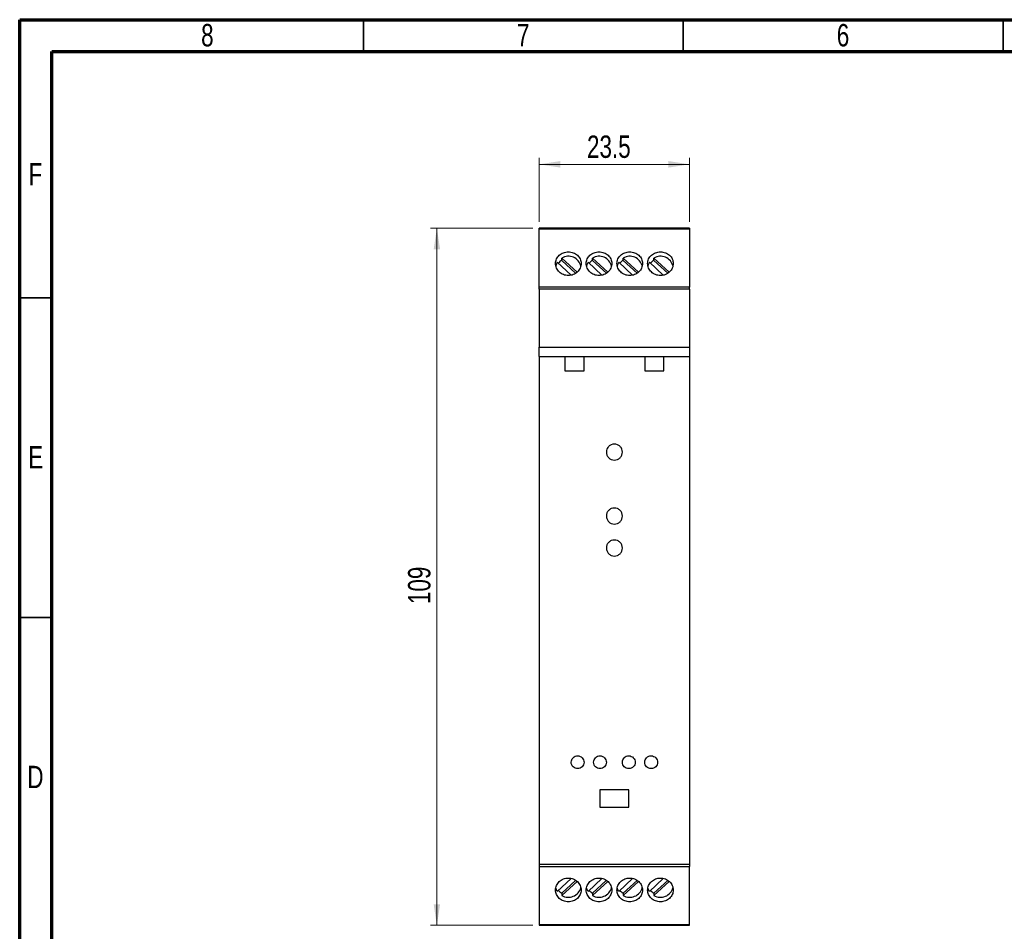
# Model space of a CAD drawing. Header units: millimetres. Extents: x 8 to 415, y 5 to 292.
# Tile 2 of 3: x 8 to 161, y 149 to 292. Entities that reach past the tile are written whole.
import ezdxf

# ---------------------------------------------------------------- set-up
doc = ezdxf.new("R2010")
doc.units = ezdxf.units.MM
doc.styles.add('SLDTEXTSTYLE0', font='TXT', dxfattribs={"width": 0.75})
doc.dimstyles.new('SLDDIMSTYLE0', dxfattribs={"dimtxt": 3.5, "dimasz": 3.302, "dimexe": 0, "dimexo": 0.0625, "dimgap": 0.875, "dimtad": 1, "dimrnd": 1e-09, "dimzin": 12, "dimdsep": 46, "dimtxsty": 'SLDTEXTSTYLE0', "dimsah": 1, "dimcen": 0.09, "dimadec": 0, "dimazin": 3, "dimtfac": 1, "dimtofl": 0, "dimtmove": 0, "dimatfit": 3, "dimfxl": 1, "dimfrac": 2, "dimtolj": 1, "dimtzin": 12, "dimarcsym": 0})

# ---------------------------------------------------------------- blocks, each defined once
blk = doc.blocks.new('_D')
at = {"color": 7, "linetype": 'Continuous', "lineweight": 18}
for p, q in [((87.72, 259.38), (71.72, 259.38)), ((72.72, 259.38), (72.72, 150.38)), ((87.72, 150.38), (71.72, 150.38))]:
    blk.add_line(p, q, dxfattribs=at)
for points in [[(72.72, 259.38), (72.22, 256.08), (73.23, 256.08)], [(72.72, 150.38), (73.23, 153.68), (72.22, 153.68)]]:
    blk.add_solid(points, dxfattribs=at)
at = {"color": 7, "linetype": 'Continuous', "lineweight": 18, "insert": (68.21, 200.61), "char_height": 3.5, "attachment_point": 1, "rotation": 90, "style": 'SLDTEXTSTYLE0'}
blk.add_mtext('109', dxfattribs=at)
blk = doc.blocks.new('_D_1')
at = {"color": 7, "linetype": 'Continuous', "lineweight": 18}
for p, q in [((88.72, 260.38), (88.72, 270.38)), ((112.22, 260.38), (112.22, 270.38)), ((88.72, 269.38), (112.22, 269.38))]:
    blk.add_line(p, q, dxfattribs=at)
for points in [[(88.72, 269.38), (92.03, 268.87), (92.03, 269.89)], [(112.22, 269.38), (108.92, 269.89), (108.92, 268.87)]]:
    blk.add_solid(points, dxfattribs=at)
at = {"color": 7, "linetype": 'Continuous', "lineweight": 18, "insert": (96.19, 273.89), "char_height": 3.5, "attachment_point": 1, "style": 'SLDTEXTSTYLE0'}
blk.add_mtext('23.5', dxfattribs=at)

msp = doc.modelspace()

# ---------------------------------------------------------------- linework, layer by layer
at = {"color": 7, "linetype": 'Continuous', "lineweight": 70}
for p, q in [((7.5, 5), (7.5, 292)), ((7.5, 292), (415, 292)), ((12.5, 10), (12.5, 287)), ((12.5, 287), (410, 287))]:
    msp.add_line(p, q, dxfattribs=at)
at = {"color": 7, "linetype": 'Continuous', "lineweight": 35}
for p, q in [((61.25, 287), (61.25, 292)), ((111.25, 287), (111.25, 292)), ((161.25, 287), (161.25, 292)), ((12.5, 248.5), (7.5, 248.5)), ((12.5, 198.5), (7.5, 198.5))]:
    msp.add_line(p, q, dxfattribs=at)
at = {"color": 7, "linetype": 'Continuous', "lineweight": 25}
for p, q in [((112.224, 259.38), (88.724, 259.38)), ((88.724, 259.28), (88.724, 259.38)), ((88.724, 250.18), (88.724, 259.28)), ((88.724, 259.28), (112.224, 259.28)), ((112.224, 259.38), (112.224, 259.28)), ((112.224, 259.28), (112.224, 250.18)), ((91.551, 254.073), (93.723, 252.059)), ((92.258, 254.354), (92.258, 254.729)), ((94.634, 252.526), (92.258, 254.729)), ((94.419, 252.351), (92.258, 254.354)), ((96.351, 254.073), (98.523, 252.059)), ((97.058, 254.354), (97.058, 254.729)), ((99.434, 252.526), (97.058, 254.729)), ((99.219, 252.351), (97.058, 254.354)), ((101.151, 254.073), (103.323, 252.059)), ((101.858, 254.354), (101.858, 254.729)), ((104.234, 252.526), (101.858, 254.729)), ((104.019, 252.351), (101.858, 254.354)), ((105.951, 254.073), (108.123, 252.059)), ((106.658, 254.354), (106.658, 254.729)), ((109.034, 252.526), (106.658, 254.729)), ((108.819, 252.351), (106.658, 254.354)), ((112.224, 250.18), (88.724, 250.18)), ((88.724, 249.88), (88.724, 250.18)), ((112.224, 249.88), (88.724, 249.88)), ((88.724, 249.88), (88.724, 240.774)), ((112.224, 249.88), (112.224, 250.18)), ((112.224, 249.88), (112.224, 240.774)), ((88.724, 240.774), (112.224, 240.774)), ((88.724, 239.306), (88.724, 240.774)), ((112.224, 240.774), (112.224, 239.306)), ((88.724, 239.306), (88.724, 159.88)), ((88.724, 239.306), (92.724, 239.306)), ((92.724, 239.306), (92.724, 237.106)), ((92.724, 239.306), (95.724, 239.306)), ((95.724, 237.106), (95.724, 239.306)), ((95.724, 239.306), (105.224, 239.306)), ((105.224, 239.306), (105.224, 237.106)), ((105.224, 239.306), (108.224, 239.306)), ((108.224, 237.106), (108.224, 239.306)), ((108.224, 239.306), (112.224, 239.306)), ((112.224, 239.306), (112.224, 159.88)), ((92.724, 237.106), (95.724, 237.106)), ((105.224, 237.106), (108.224, 237.106)), ((102.724, 171.58), (98.224, 171.58)), ((98.224, 171.58), (98.224, 168.88)), ((102.724, 168.88), (102.724, 171.58)), ((98.224, 168.88), (102.724, 168.88)), ((112.224, 159.88), (88.724, 159.88)), ((88.724, 159.88), (88.724, 159.58)), ((88.724, 159.58), (88.724, 150.48)), ((88.724, 159.58), (112.224, 159.58)), ((112.224, 159.88), (112.224, 159.58)), ((112.224, 150.48), (112.224, 159.58)), ((91.551, 155.687), (93.722, 157.7)), ((94.41, 157.401), (92.258, 155.406)), ((94.642, 157.243), (92.258, 155.032)), ((96.351, 155.687), (98.522, 157.7)), ((99.21, 157.401), (97.058, 155.406)), ((99.442, 157.243), (97.058, 155.032)), ((101.151, 155.687), (103.322, 157.7)), ((104.01, 157.401), (101.858, 155.406)), ((104.242, 157.243), (101.858, 155.032)), ((105.951, 155.687), (108.122, 157.7)), ((108.81, 157.401), (106.658, 155.406)), ((109.042, 157.243), (106.658, 155.032)), ((92.258, 155.406), (92.258, 155.032)), ((97.058, 155.406), (97.058, 155.032)), ((101.858, 155.406), (101.858, 155.032)), ((106.658, 155.406), (106.658, 155.032)), ((88.724, 150.48), (112.224, 150.48)), ((88.724, 150.48), (88.724, 150.38)), ((88.724, 150.38), (112.224, 150.38)), ((112.224, 150.38), (112.224, 150.48))]:
    msp.add_line(p, q, dxfattribs=at)
at = {"color": 7, "linetype": 'Continuous', "lineweight": 25, "flags": 128}
for points in [[(91.551, 254.073), (91.359, 253.667), (91.317, 253.516)], [(96.351, 254.073), (96.159, 253.667), (96.117, 253.516)], [(101.151, 254.073), (100.959, 253.667), (100.917, 253.516)], [(105.951, 254.073), (105.759, 253.667), (105.717, 253.516)], [(91.551, 155.687), (91.359, 156.093), (91.318, 156.244)], [(96.351, 155.687), (96.159, 156.093), (96.118, 156.244)], [(101.151, 155.687), (100.959, 156.093), (100.918, 156.244)], [(105.951, 155.687), (105.759, 156.093), (105.718, 156.244)]]:
    msp.add_lwpolyline(points, dxfattribs=at)
at = {"color": 7, "linetype": 'Continuous', "lineweight": 25}
for centre, radius, start, end in [((93.196, 252.629), 1.964, 118.52592, 138.89397), ((93.276, 252.981), 2.023, 13.40006, 120.22754), ((97.996, 252.629), 1.964, 118.52592, 138.89397), ((98.076, 252.981), 2.023, 13.40006, 120.22754), ((102.796, 252.629), 1.964, 118.52592, 138.89397), ((102.876, 252.981), 2.023, 13.40006, 120.22754), ((107.596, 252.629), 1.964, 118.52592, 138.89397), ((107.676, 252.981), 2.023, 13.40006, 120.22754), ((93.196, 157.132), 1.964, 221.10603, 241.47408), ((93.272, 156.795), 2.034, 240.1007, 344.49957), ((97.996, 157.132), 1.964, 221.10603, 241.47408), ((98.072, 156.795), 2.034, 240.1007, 344.49957), ((102.796, 157.132), 1.964, 221.10603, 241.47408), ((102.872, 156.795), 2.034, 240.1007, 344.49957), ((107.596, 157.132), 1.964, 221.10603, 241.47408), ((107.672, 156.795), 2.034, 240.1007, 344.49957)]:
    msp.add_arc(centre, radius, start, end, dxfattribs=at)
for points, knots in [([(93.274, 251.985), (93.406, 251.985), (93.536, 251.998), (93.792, 252.047), (93.919, 252.084), (94.161, 252.181), (94.276, 252.24), (94.493, 252.38), (94.596, 252.461), (94.873, 252.725), (95.022, 252.937), (95.221, 253.391), (95.274, 253.637), (95.274, 254), (95.261, 254.123), (95.21, 254.358), (95.172, 254.473), (95.072, 254.693), (95.009, 254.8), (94.865, 254.996), (94.782, 255.087), (94.595, 255.254), (94.494, 255.329), (94.278, 255.458), (94.161, 255.514), (93.919, 255.603), (93.794, 255.637), (93.538, 255.682), (93.405, 255.694), (93.014, 255.694), (92.75, 255.648), (92.269, 255.47), (92.046, 255.338), (91.769, 255.09), (91.684, 254.997), (91.539, 254.801), (91.477, 254.696), (91.377, 254.476), (91.338, 254.359), (91.287, 254.124), (91.274, 254.004), (91.274, 253.759), (91.287, 253.638), (91.337, 253.399), (91.376, 253.28), (91.476, 253.051), (91.537, 252.942), (91.682, 252.736), (91.766, 252.638), (92.043, 252.373), (92.266, 252.23), (92.747, 252.037), (93.009, 251.985), (93.274, 251.985)], [0, 0, 0, 0, 0.03125, 0.03125, 0.0625, 0.0625, 0.09375, 0.09375, 0.125, 0.125, 0.1875, 0.1875, 0.25, 0.25, 0.28125, 0.28125, 0.3125, 0.3125, 0.34375, 0.34375, 0.375, 0.375, 0.40625, 0.40625, 0.4375, 0.4375, 0.46875, 0.46875, 0.5, 0.5, 0.5625, 0.5625, 0.625, 0.625, 0.65625, 0.65625, 0.6875, 0.6875, 0.71875, 0.71875, 0.75, 0.75, 0.78125, 0.78125, 0.8125, 0.8125, 0.84375, 0.84375, 0.875, 0.875, 0.9375, 0.9375, 1, 1, 1, 1]), ([(98.074, 251.985), (98.206, 251.985), (98.336, 251.998), (98.592, 252.047), (98.719, 252.084), (98.961, 252.181), (99.076, 252.24), (99.293, 252.38), (99.396, 252.461), (99.673, 252.725), (99.822, 252.937), (100.021, 253.391), (100.074, 253.637), (100.074, 254), (100.061, 254.123), (100.01, 254.358), (99.972, 254.473), (99.872, 254.693), (99.809, 254.8), (99.665, 254.996), (99.582, 255.087), (99.395, 255.254), (99.294, 255.329), (99.078, 255.458), (98.961, 255.514), (98.719, 255.603), (98.594, 255.637), (98.338, 255.682), (98.205, 255.694), (97.814, 255.694), (97.55, 255.648), (97.069, 255.47), (96.846, 255.338), (96.569, 255.09), (96.484, 254.997), (96.339, 254.801), (96.277, 254.696), (96.177, 254.476), (96.138, 254.359), (96.087, 254.124), (96.074, 254.004), (96.074, 253.759), (96.087, 253.638), (96.137, 253.399), (96.176, 253.28), (96.276, 253.051), (96.337, 252.942), (96.482, 252.736), (96.566, 252.638), (96.843, 252.373), (97.066, 252.23), (97.547, 252.037), (97.809, 251.985), (98.074, 251.985)], [0, 0, 0, 0, 0.03125, 0.03125, 0.0625, 0.0625, 0.09375, 0.09375, 0.125, 0.125, 0.1875, 0.1875, 0.25, 0.25, 0.28125, 0.28125, 0.3125, 0.3125, 0.34375, 0.34375, 0.375, 0.375, 0.40625, 0.40625, 0.4375, 0.4375, 0.46875, 0.46875, 0.5, 0.5, 0.5625, 0.5625, 0.625, 0.625, 0.65625, 0.65625, 0.6875, 0.6875, 0.71875, 0.71875, 0.75, 0.75, 0.78125, 0.78125, 0.8125, 0.8125, 0.84375, 0.84375, 0.875, 0.875, 0.9375, 0.9375, 1, 1, 1, 1]), ([(102.874, 251.985), (103.006, 251.985), (103.136, 251.998), (103.392, 252.047), (103.519, 252.084), (103.761, 252.181), (103.876, 252.24), (104.093, 252.38), (104.196, 252.461), (104.473, 252.725), (104.622, 252.937), (104.821, 253.391), (104.874, 253.637), (104.874, 254), (104.861, 254.123), (104.81, 254.358), (104.772, 254.473), (104.672, 254.693), (104.609, 254.8), (104.465, 254.996), (104.382, 255.087), (104.195, 255.254), (104.094, 255.329), (103.878, 255.458), (103.761, 255.514), (103.519, 255.603), (103.394, 255.637), (103.138, 255.682), (103.005, 255.694), (102.614, 255.694), (102.35, 255.648), (101.869, 255.47), (101.646, 255.338), (101.369, 255.09), (101.284, 254.997), (101.139, 254.801), (101.077, 254.696), (100.977, 254.476), (100.938, 254.359), (100.887, 254.124), (100.874, 254.004), (100.874, 253.759), (100.887, 253.638), (100.937, 253.399), (100.976, 253.28), (101.076, 253.051), (101.137, 252.942), (101.282, 252.736), (101.366, 252.638), (101.643, 252.373), (101.866, 252.23), (102.347, 252.037), (102.609, 251.985), (102.874, 251.985)], [0, 0, 0, 0, 0.03125, 0.03125, 0.0625, 0.0625, 0.09375, 0.09375, 0.125, 0.125, 0.1875, 0.1875, 0.25, 0.25, 0.28125, 0.28125, 0.3125, 0.3125, 0.34375, 0.34375, 0.375, 0.375, 0.40625, 0.40625, 0.4375, 0.4375, 0.46875, 0.46875, 0.5, 0.5, 0.5625, 0.5625, 0.625, 0.625, 0.65625, 0.65625, 0.6875, 0.6875, 0.71875, 0.71875, 0.75, 0.75, 0.78125, 0.78125, 0.8125, 0.8125, 0.84375, 0.84375, 0.875, 0.875, 0.9375, 0.9375, 1, 1, 1, 1]), ([(107.674, 251.985), (107.806, 251.985), (107.936, 251.998), (108.192, 252.047), (108.319, 252.084), (108.561, 252.181), (108.676, 252.24), (108.893, 252.38), (108.996, 252.461), (109.273, 252.725), (109.422, 252.937), (109.621, 253.391), (109.674, 253.637), (109.674, 254), (109.661, 254.123), (109.61, 254.358), (109.572, 254.473), (109.472, 254.693), (109.409, 254.8), (109.265, 254.996), (109.182, 255.087), (108.995, 255.254), (108.894, 255.329), (108.678, 255.458), (108.561, 255.514), (108.319, 255.603), (108.194, 255.637), (107.938, 255.682), (107.805, 255.694), (107.414, 255.694), (107.15, 255.648), (106.669, 255.47), (106.446, 255.338), (106.169, 255.09), (106.084, 254.997), (105.939, 254.801), (105.877, 254.696), (105.777, 254.476), (105.738, 254.359), (105.687, 254.124), (105.674, 254.004), (105.674, 253.759), (105.687, 253.638), (105.737, 253.399), (105.776, 253.28), (105.876, 253.051), (105.937, 252.942), (106.082, 252.736), (106.166, 252.638), (106.443, 252.373), (106.666, 252.23), (107.147, 252.037), (107.409, 251.985), (107.674, 251.985)], [0, 0, 0, 0, 0.03125, 0.03125, 0.0625, 0.0625, 0.09375, 0.09375, 0.125, 0.125, 0.1875, 0.1875, 0.25, 0.25, 0.28125, 0.28125, 0.3125, 0.3125, 0.34375, 0.34375, 0.375, 0.375, 0.40625, 0.40625, 0.4375, 0.4375, 0.46875, 0.46875, 0.5, 0.5, 0.5625, 0.5625, 0.625, 0.625, 0.65625, 0.65625, 0.6875, 0.6875, 0.71875, 0.71875, 0.75, 0.75, 0.78125, 0.78125, 0.8125, 0.8125, 0.84375, 0.84375, 0.875, 0.875, 0.9375, 0.9375, 1, 1, 1, 1]), ([(101.724, 224.38), (101.724, 224.216), (101.692, 224.054), (101.598, 223.827), (101.56, 223.756), (101.469, 223.62), (101.417, 223.555), (101.244, 223.382), (101.104, 223.289), (100.803, 223.163), (100.638, 223.13), (100.311, 223.13), (100.146, 223.163), (99.843, 223.289), (99.705, 223.381), (99.472, 223.614), (99.381, 223.752), (99.256, 224.055), (99.224, 224.218), (99.224, 224.543), (99.256, 224.707), (99.38, 225.007), (99.473, 225.147), (99.703, 225.377), (99.842, 225.471), (100.144, 225.597), (100.308, 225.63), (100.638, 225.63), (100.801, 225.598), (101.029, 225.503), (101.101, 225.465), (101.237, 225.374), (101.301, 225.321), (101.474, 225.148), (101.567, 225.008), (101.691, 224.708), (101.724, 224.545), (101.724, 224.38)], [0, 0, 0, 0, 0.0625, 0.0625, 0.09375, 0.09375, 0.125, 0.125, 0.1875, 0.1875, 0.25, 0.25, 0.3125, 0.3125, 0.375, 0.375, 0.4375, 0.4375, 0.5, 0.5, 0.5625, 0.5625, 0.625, 0.625, 0.6875, 0.6875, 0.75, 0.75, 0.8125, 0.8125, 0.84375, 0.84375, 0.875, 0.875, 0.9375, 0.9375, 1, 1, 1, 1]), ([(101.724, 214.38), (101.724, 214.215), (101.691, 214.053), (101.597, 213.826), (101.559, 213.754), (101.468, 213.619), (101.416, 213.554), (101.243, 213.381), (101.103, 213.288), (100.802, 213.163), (100.638, 213.13), (100.311, 213.13), (100.147, 213.163), (99.844, 213.288), (99.707, 213.38), (99.473, 213.613), (99.382, 213.751), (99.288, 213.978), (99.264, 214.056), (99.232, 214.216), (99.224, 214.299), (99.224, 214.543), (99.257, 214.707), (99.381, 215.008), (99.474, 215.148), (99.704, 215.378), (99.843, 215.472), (100.145, 215.597), (100.308, 215.63), (100.638, 215.63), (100.8, 215.598), (101.028, 215.504), (101.1, 215.465), (101.235, 215.375), (101.3, 215.322), (101.473, 215.149), (101.566, 215.01), (101.691, 214.709), (101.724, 214.545), (101.724, 214.38)], [0, 0, 0, 0, 0.0625, 0.0625, 0.09375, 0.09375, 0.125, 0.125, 0.1875, 0.1875, 0.25, 0.25, 0.3125, 0.3125, 0.375, 0.375, 0.4375, 0.4375, 0.46875, 0.46875, 0.5, 0.5, 0.5625, 0.5625, 0.625, 0.625, 0.6875, 0.6875, 0.75, 0.75, 0.8125, 0.8125, 0.84375, 0.84375, 0.875, 0.875, 0.9375, 0.9375, 1, 1, 1, 1]), ([(101.724, 209.38), (101.724, 209.215), (101.691, 209.053), (101.597, 208.826), (101.559, 208.754), (101.468, 208.618), (101.415, 208.554), (101.242, 208.381), (101.103, 208.288), (100.802, 208.163), (100.638, 208.13), (100.311, 208.13), (100.148, 208.162), (99.845, 208.288), (99.707, 208.379), (99.474, 208.613), (99.382, 208.75), (99.288, 208.977), (99.264, 209.055), (99.232, 209.215), (99.224, 209.298), (99.224, 209.543), (99.257, 209.707), (99.381, 210.008), (99.474, 210.148), (99.704, 210.379), (99.843, 210.472), (100.145, 210.597), (100.308, 210.63), (100.638, 210.63), (100.8, 210.598), (101.027, 210.504), (101.099, 210.466), (101.235, 210.375), (101.299, 210.322), (101.473, 210.149), (101.566, 210.01), (101.691, 209.709), (101.724, 209.545), (101.724, 209.38)], [0, 0, 0, 0, 0.0625, 0.0625, 0.09375, 0.09375, 0.125, 0.125, 0.1875, 0.1875, 0.25, 0.25, 0.3125, 0.3125, 0.375, 0.375, 0.4375, 0.4375, 0.46875, 0.46875, 0.5, 0.5, 0.5625, 0.5625, 0.625, 0.625, 0.6875, 0.6875, 0.75, 0.75, 0.8125, 0.8125, 0.84375, 0.84375, 0.875, 0.875, 0.9375, 0.9375, 1, 1, 1, 1]), ([(93.724, 175.88), (93.724, 175.749), (93.749, 175.62), (93.849, 175.379), (93.922, 175.268), (94.106, 175.083), (94.217, 175.008), (94.459, 174.907), (94.591, 174.88), (94.854, 174.88), (94.986, 174.906), (95.229, 175.007), (95.34, 175.081), (95.526, 175.268), (95.599, 175.378), (95.698, 175.62), (95.724, 175.75), (95.724, 176.009), (95.698, 176.139), (95.6, 176.379), (95.526, 176.491), (95.343, 176.676), (95.232, 176.752), (94.989, 176.853), (94.858, 176.88), (94.593, 176.88), (94.462, 176.854), (94.218, 176.753), (94.107, 176.678), (93.831, 176.4), (93.724, 176.142), (93.724, 175.88)], [0, 0, 0, 0, 0.0625, 0.0625, 0.125, 0.125, 0.1875, 0.1875, 0.25, 0.25, 0.3125, 0.3125, 0.375, 0.375, 0.4375, 0.4375, 0.5, 0.5, 0.5625, 0.5625, 0.625, 0.625, 0.6875, 0.6875, 0.75, 0.75, 0.8125, 0.8125, 0.875, 0.875, 1, 1, 1, 1]), ([(97.224, 175.88), (97.224, 175.749), (97.249, 175.62), (97.349, 175.379), (97.422, 175.268), (97.606, 175.083), (97.717, 175.008), (97.959, 174.907), (98.091, 174.88), (98.354, 174.88), (98.486, 174.906), (98.729, 175.007), (98.84, 175.081), (99.026, 175.268), (99.099, 175.378), (99.198, 175.62), (99.224, 175.75), (99.224, 176.009), (99.198, 176.139), (99.1, 176.379), (99.026, 176.491), (98.843, 176.676), (98.732, 176.752), (98.489, 176.853), (98.358, 176.88), (98.093, 176.88), (97.962, 176.854), (97.718, 176.753), (97.607, 176.678), (97.331, 176.4), (97.224, 176.142), (97.224, 175.88)], [0, 0, 0, 0, 0.0625, 0.0625, 0.125, 0.125, 0.1875, 0.1875, 0.25, 0.25, 0.3125, 0.3125, 0.375, 0.375, 0.4375, 0.4375, 0.5, 0.5, 0.5625, 0.5625, 0.625, 0.625, 0.6875, 0.6875, 0.75, 0.75, 0.8125, 0.8125, 0.875, 0.875, 1, 1, 1, 1]), ([(101.724, 175.88), (101.724, 175.749), (101.749, 175.62), (101.849, 175.379), (101.922, 175.268), (102.106, 175.083), (102.217, 175.008), (102.459, 174.907), (102.591, 174.88), (102.854, 174.88), (102.986, 174.906), (103.229, 175.007), (103.34, 175.081), (103.526, 175.268), (103.599, 175.378), (103.698, 175.62), (103.724, 175.75), (103.724, 176.009), (103.698, 176.139), (103.6, 176.379), (103.526, 176.491), (103.343, 176.676), (103.232, 176.752), (102.989, 176.853), (102.858, 176.88), (102.593, 176.88), (102.462, 176.854), (102.218, 176.753), (102.107, 176.678), (101.831, 176.4), (101.724, 176.142), (101.724, 175.88)], [0, 0, 0, 0, 0.0625, 0.0625, 0.125, 0.125, 0.1875, 0.1875, 0.25, 0.25, 0.3125, 0.3125, 0.375, 0.375, 0.4375, 0.4375, 0.5, 0.5, 0.5625, 0.5625, 0.625, 0.625, 0.6875, 0.6875, 0.75, 0.75, 0.8125, 0.8125, 0.875, 0.875, 1, 1, 1, 1]), ([(105.224, 175.88), (105.224, 175.749), (105.249, 175.62), (105.349, 175.379), (105.422, 175.268), (105.606, 175.083), (105.717, 175.008), (105.959, 174.907), (106.091, 174.88), (106.354, 174.88), (106.486, 174.906), (106.729, 175.007), (106.84, 175.081), (107.026, 175.268), (107.099, 175.378), (107.198, 175.62), (107.224, 175.75), (107.224, 176.009), (107.198, 176.139), (107.1, 176.379), (107.026, 176.491), (106.843, 176.676), (106.732, 176.752), (106.489, 176.853), (106.358, 176.88), (106.093, 176.88), (105.962, 176.854), (105.718, 176.753), (105.607, 176.678), (105.331, 176.4), (105.224, 176.142), (105.224, 175.88)], [0, 0, 0, 0, 0.0625, 0.0625, 0.125, 0.125, 0.1875, 0.1875, 0.25, 0.25, 0.3125, 0.3125, 0.375, 0.375, 0.4375, 0.4375, 0.5, 0.5, 0.5625, 0.5625, 0.625, 0.625, 0.6875, 0.6875, 0.75, 0.75, 0.8125, 0.8125, 0.875, 0.875, 1, 1, 1, 1]), ([(93.274, 154.066), (93.406, 154.066), (93.536, 154.078), (93.792, 154.123), (93.919, 154.157), (94.161, 154.247), (94.276, 154.301), (94.493, 154.431), (94.596, 154.507), (94.873, 154.755), (95.022, 154.956), (95.221, 155.395), (95.274, 155.637), (95.274, 156), (95.261, 156.124), (95.21, 156.364), (95.172, 156.481), (95.072, 156.709), (95.009, 156.82), (94.865, 157.026), (94.782, 157.122), (94.595, 157.301), (94.494, 157.38), (94.278, 157.519), (94.161, 157.579), (93.919, 157.676), (93.794, 157.713), (93.538, 157.763), (93.405, 157.775), (93.014, 157.775), (92.75, 157.725), (92.269, 157.532), (92.046, 157.389), (91.769, 157.125), (91.684, 157.027), (91.539, 156.821), (91.477, 156.712), (91.377, 156.484), (91.338, 156.365), (91.287, 156.126), (91.274, 156.004), (91.274, 155.759), (91.287, 155.639), (91.337, 155.404), (91.376, 155.288), (91.476, 155.067), (91.537, 154.963), (91.682, 154.766), (91.766, 154.673), (92.043, 154.424), (92.266, 154.291), (92.747, 154.114), (93.009, 154.066), (93.274, 154.066)], [0, 0, 0, 0, 0.03125, 0.03125, 0.0625, 0.0625, 0.09375, 0.09375, 0.125, 0.125, 0.1875, 0.1875, 0.25, 0.25, 0.28125, 0.28125, 0.3125, 0.3125, 0.34375, 0.34375, 0.375, 0.375, 0.40625, 0.40625, 0.4375, 0.4375, 0.46875, 0.46875, 0.5, 0.5, 0.5625, 0.5625, 0.625, 0.625, 0.65625, 0.65625, 0.6875, 0.6875, 0.71875, 0.71875, 0.75, 0.75, 0.78125, 0.78125, 0.8125, 0.8125, 0.84375, 0.84375, 0.875, 0.875, 0.9375, 0.9375, 1, 1, 1, 1]), ([(98.074, 154.066), (98.206, 154.066), (98.336, 154.078), (98.592, 154.123), (98.719, 154.157), (98.961, 154.247), (99.076, 154.301), (99.293, 154.431), (99.396, 154.507), (99.673, 154.755), (99.822, 154.956), (100.021, 155.395), (100.074, 155.637), (100.074, 156), (100.061, 156.124), (100.01, 156.364), (99.972, 156.481), (99.872, 156.709), (99.809, 156.82), (99.665, 157.026), (99.582, 157.122), (99.395, 157.301), (99.294, 157.38), (99.078, 157.519), (98.961, 157.579), (98.719, 157.676), (98.594, 157.713), (98.338, 157.763), (98.205, 157.775), (97.814, 157.775), (97.55, 157.725), (97.069, 157.532), (96.846, 157.389), (96.569, 157.125), (96.484, 157.027), (96.339, 156.821), (96.277, 156.712), (96.177, 156.484), (96.138, 156.365), (96.087, 156.126), (96.074, 156.004), (96.074, 155.759), (96.087, 155.639), (96.137, 155.404), (96.176, 155.288), (96.276, 155.067), (96.337, 154.963), (96.482, 154.766), (96.566, 154.673), (96.843, 154.424), (97.066, 154.291), (97.547, 154.114), (97.809, 154.066), (98.074, 154.066)], [0, 0, 0, 0, 0.03125, 0.03125, 0.0625, 0.0625, 0.09375, 0.09375, 0.125, 0.125, 0.1875, 0.1875, 0.25, 0.25, 0.28125, 0.28125, 0.3125, 0.3125, 0.34375, 0.34375, 0.375, 0.375, 0.40625, 0.40625, 0.4375, 0.4375, 0.46875, 0.46875, 0.5, 0.5, 0.5625, 0.5625, 0.625, 0.625, 0.65625, 0.65625, 0.6875, 0.6875, 0.71875, 0.71875, 0.75, 0.75, 0.78125, 0.78125, 0.8125, 0.8125, 0.84375, 0.84375, 0.875, 0.875, 0.9375, 0.9375, 1, 1, 1, 1]), ([(102.874, 154.066), (103.006, 154.066), (103.136, 154.078), (103.392, 154.123), (103.519, 154.157), (103.761, 154.247), (103.876, 154.301), (104.093, 154.431), (104.196, 154.507), (104.473, 154.755), (104.622, 154.956), (104.821, 155.395), (104.874, 155.637), (104.874, 156), (104.861, 156.124), (104.81, 156.364), (104.772, 156.481), (104.672, 156.709), (104.609, 156.82), (104.465, 157.026), (104.382, 157.122), (104.195, 157.301), (104.094, 157.38), (103.878, 157.519), (103.761, 157.579), (103.519, 157.676), (103.394, 157.713), (103.138, 157.763), (103.005, 157.775), (102.614, 157.775), (102.35, 157.725), (101.869, 157.532), (101.646, 157.389), (101.369, 157.125), (101.284, 157.027), (101.139, 156.821), (101.077, 156.712), (100.977, 156.484), (100.938, 156.365), (100.887, 156.126), (100.874, 156.004), (100.874, 155.759), (100.887, 155.639), (100.937, 155.404), (100.976, 155.288), (101.076, 155.067), (101.137, 154.963), (101.282, 154.766), (101.366, 154.673), (101.643, 154.424), (101.866, 154.291), (102.347, 154.114), (102.609, 154.066), (102.874, 154.066)], [0, 0, 0, 0, 0.03125, 0.03125, 0.0625, 0.0625, 0.09375, 0.09375, 0.125, 0.125, 0.1875, 0.1875, 0.25, 0.25, 0.28125, 0.28125, 0.3125, 0.3125, 0.34375, 0.34375, 0.375, 0.375, 0.40625, 0.40625, 0.4375, 0.4375, 0.46875, 0.46875, 0.5, 0.5, 0.5625, 0.5625, 0.625, 0.625, 0.65625, 0.65625, 0.6875, 0.6875, 0.71875, 0.71875, 0.75, 0.75, 0.78125, 0.78125, 0.8125, 0.8125, 0.84375, 0.84375, 0.875, 0.875, 0.9375, 0.9375, 1, 1, 1, 1]), ([(107.674, 154.066), (107.806, 154.066), (107.936, 154.078), (108.192, 154.123), (108.319, 154.157), (108.561, 154.247), (108.676, 154.301), (108.893, 154.431), (108.996, 154.507), (109.273, 154.755), (109.422, 154.956), (109.621, 155.395), (109.674, 155.637), (109.674, 156), (109.661, 156.124), (109.61, 156.364), (109.572, 156.481), (109.472, 156.709), (109.409, 156.82), (109.265, 157.026), (109.182, 157.122), (108.995, 157.301), (108.894, 157.38), (108.678, 157.519), (108.561, 157.579), (108.319, 157.676), (108.194, 157.713), (107.938, 157.763), (107.805, 157.775), (107.414, 157.775), (107.15, 157.725), (106.669, 157.532), (106.446, 157.389), (106.169, 157.125), (106.084, 157.027), (105.939, 156.821), (105.877, 156.712), (105.777, 156.484), (105.738, 156.365), (105.687, 156.126), (105.674, 156.004), (105.674, 155.759), (105.687, 155.639), (105.737, 155.404), (105.776, 155.288), (105.876, 155.067), (105.937, 154.963), (106.082, 154.766), (106.166, 154.673), (106.443, 154.424), (106.666, 154.291), (107.147, 154.114), (107.409, 154.066), (107.674, 154.066)], [0, 0, 0, 0, 0.03125, 0.03125, 0.0625, 0.0625, 0.09375, 0.09375, 0.125, 0.125, 0.1875, 0.1875, 0.25, 0.25, 0.28125, 0.28125, 0.3125, 0.3125, 0.34375, 0.34375, 0.375, 0.375, 0.40625, 0.40625, 0.4375, 0.4375, 0.46875, 0.46875, 0.5, 0.5, 0.5625, 0.5625, 0.625, 0.625, 0.65625, 0.65625, 0.6875, 0.6875, 0.71875, 0.71875, 0.75, 0.75, 0.78125, 0.78125, 0.8125, 0.8125, 0.84375, 0.84375, 0.875, 0.875, 0.9375, 0.9375, 1, 1, 1, 1])]:
    msp.add_open_spline(points, degree=3, knots=knots, dxfattribs=at)

# ---------------------------------------------------------------- texts
at = {"color": 7, "linetype": 'Continuous', "lineweight": 0, "char_height": 3.5, "attachment_point": 2, "style": 'SLDTEXTSTYLE0'}
for s, insert in [('8', (36.84, 291.326)), ('7', (86.215, 291.326)), ('6', (136.215, 291.326)), ('F', (9.964, 269.576)), ('E', (10.006, 225.326)), ('D', (9.96, 175.326))]:
    msp.add_mtext(s, dxfattribs=dict(at, insert=insert))

# ---------------------------------------------------------------- dimensions: what is measured, and where the dimension line sits
at = {"color": 7, "linetype": 'Continuous', "lineweight": 18}
dim = msp.add_linear_dim(base=(112.224, 269.38), p1=(88.724, 259.38), p2=(112.224, 259.38), dimstyle='SLDDIMSTYLE0', dxfattribs=at)
dim.commit()
dim.dimension.update_dxf_attribs({"geometry": '_D_1', "text_midpoint": (100.715, 269.38), "dimtype": 160})
dim = msp.add_linear_dim(base=(72.724, 150.38), p1=(88.724, 259.38), p2=(88.724, 150.38), angle=90, dimstyle='SLDDIMSTYLE0', dxfattribs=at)
dim.commit()
dim.dimension.update_dxf_attribs({"geometry": '_D', "text_midpoint": (72.724, 204.489), "dimtype": 160})

doc.saveas('drawing.dxf')
